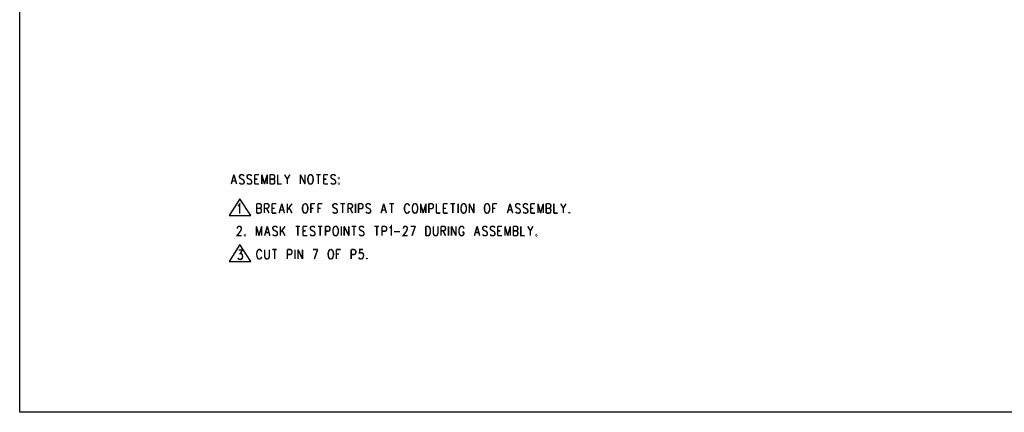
# Model space of a CAD drawing. Extents: x 11.9 to 28.1, y 10.8 to 21.2.
# Tile 1 of 13: x 11.9 to 22.1, y 10.8 to 14.9. Entities that reach past the tile are written whole.
import ezdxf

# ---------------------------------------------------------------- set-up
doc = ezdxf.new("R2010")
doc.units = 0
doc.header["$MEASUREMENT"] = 0
doc.layers.add('LAYNR1', color=2, linetype='Continuous')

msp = doc.modelspace()

# ---------------------------------------------------------------- linework, layer by layer
at = {"layer": 'LAYNR1'}
for points in [[(11.897, 10.799), (11.897, 21.199)], [(14.179, 13.012), (14.069, 12.837)], [(14.294, 12.837), (14.179, 13.012)], [(14.069, 12.837), (14.294, 12.837)], [(14.179, 12.537), (14.069, 12.362)], [(14.294, 12.362), (14.179, 12.537)], [(14.069, 12.362), (14.294, 12.362)], [(28.097, 10.799), (11.897, 10.799)]]:
    msp.add_lwpolyline(points, dxfattribs=at)
at = {"layer": 'LAYNR1', "const_width": 0.015}
for points in [[(14.117, 13.261), (14.09, 13.163)], [(14.117, 13.261), (14.145, 13.163)], [(14.223, 13.247), (14.216, 13.256), (14.206, 13.261), (14.192, 13.261), (14.182, 13.256), (14.175, 13.247), (14.175, 13.238), (14.179, 13.228), (14.182, 13.224), (14.189, 13.219), (14.209, 13.21), (14.216, 13.205), (14.22, 13.2), (14.223, 13.191), (14.223, 13.177), (14.216, 13.167), (14.206, 13.163), (14.192, 13.163), (14.182, 13.167), (14.175, 13.177)], [(14.301, 13.247), (14.295, 13.256), (14.284, 13.261), (14.271, 13.261), (14.26, 13.256), (14.254, 13.247), (14.254, 13.238), (14.257, 13.228), (14.26, 13.224), (14.267, 13.219), (14.288, 13.21), (14.295, 13.205), (14.298, 13.2), (14.301, 13.191), (14.301, 13.177), (14.295, 13.167), (14.284, 13.163), (14.271, 13.163), (14.26, 13.167), (14.254, 13.177)], [(14.332, 13.261), (14.332, 13.163)], [(14.332, 13.261), (14.376, 13.261)], [(14.407, 13.261), (14.407, 13.163)], [(14.407, 13.261), (14.434, 13.163)], [(14.462, 13.261), (14.434, 13.163)], [(14.462, 13.261), (14.462, 13.163)], [(14.492, 13.261), (14.492, 13.163)], [(14.492, 13.261), (14.523, 13.261), (14.533, 13.256), (14.537, 13.252), (14.54, 13.242), (14.54, 13.233), (14.537, 13.224), (14.533, 13.219), (14.523, 13.214)], [(14.571, 13.261), (14.571, 13.163), (14.612, 13.163)], [(14.642, 13.261), (14.67, 13.214), (14.67, 13.163)], [(14.697, 13.261), (14.67, 13.214)], [(14.806, 13.261), (14.806, 13.163)], [(14.806, 13.261), (14.854, 13.163)], [(14.854, 13.261), (14.854, 13.163)], [(14.97, 13.261), (15.017, 13.261)], [(14.993, 13.261), (14.993, 13.163)], [(15.048, 13.261), (15.048, 13.163)], [(15.048, 13.261), (15.092, 13.261)], [(15.171, 13.247), (15.164, 13.256), (15.154, 13.261), (15.14, 13.261), (15.13, 13.256), (15.123, 13.247), (15.123, 13.238), (15.126, 13.228), (15.13, 13.224), (15.137, 13.219), (15.157, 13.21), (15.164, 13.205), (15.167, 13.2), (15.171, 13.191), (15.171, 13.177), (15.164, 13.167), (15.154, 13.163), (15.14, 13.163), (15.13, 13.167), (15.123, 13.177)], [(14.1, 13.196), (14.134, 13.196)], [(14.332, 13.214), (14.359, 13.214)], [(14.332, 13.163), (14.376, 13.163)], [(14.492, 13.214), (14.523, 13.214), (14.533, 13.21), (14.537, 13.205), (14.54, 13.196), (14.54, 13.181), (14.537, 13.172), (14.533, 13.167), (14.523, 13.163), (14.492, 13.163)], [(15.048, 13.214), (15.075, 13.214)], [(15.048, 13.163), (15.092, 13.163)], [(14.159, 12.936), (14.166, 12.941), (14.177, 12.955), (14.177, 12.857)], [(14.354, 12.96), (14.354, 12.862)], [(14.354, 12.96), (14.385, 12.96), (14.395, 12.955)], [(14.395, 12.955), (14.399, 12.951), (14.402, 12.941), (14.402, 12.932), (14.399, 12.923), (14.395, 12.918)], [(14.433, 12.96), (14.433, 12.862)], [(14.433, 12.96), (14.464, 12.96), (14.474, 12.955)], [(14.474, 12.955), (14.477, 12.951), (14.481, 12.941), (14.481, 12.932), (14.477, 12.923), (14.474, 12.918)], [(14.511, 12.96), (14.511, 12.862)], [(14.511, 12.96), (14.556, 12.96)], [(14.614, 12.96), (14.586, 12.862)], [(14.614, 12.96), (14.641, 12.862)], [(14.672, 12.96), (14.672, 12.862)], [(14.719, 12.96), (14.672, 12.894)], [(14.842, 12.955), (14.835, 12.946), (14.832, 12.937)], [(14.849, 12.96), (14.842, 12.955)], [(14.869, 12.955), (14.862, 12.96), (14.849, 12.96)], [(14.879, 12.937), (14.876, 12.946), (14.869, 12.955)], [(14.914, 12.96), (14.914, 12.862)], [(14.914, 12.96), (14.958, 12.96)], [(14.989, 12.96), (14.989, 12.862)], [(14.989, 12.96), (15.033, 12.96)], [(15.149, 12.955), (15.142, 12.946), (15.142, 12.937)], [(15.183, 12.955), (15.173, 12.96), (15.159, 12.96), (15.149, 12.955)], [(15.19, 12.946), (15.183, 12.955)], [(15.22, 12.96), (15.268, 12.96)], [(15.244, 12.96), (15.244, 12.862)], [(15.299, 12.96), (15.299, 12.862)], [(15.299, 12.96), (15.329, 12.96), (15.34, 12.955)], [(15.34, 12.955), (15.343, 12.951), (15.347, 12.941), (15.347, 12.932), (15.343, 12.923), (15.34, 12.918)], [(15.377, 12.96), (15.377, 12.862)], [(15.408, 12.96), (15.408, 12.862)], [(15.408, 12.96), (15.439, 12.96), (15.449, 12.955)], [(15.449, 12.955), (15.452, 12.951), (15.456, 12.941), (15.456, 12.927), (15.452, 12.918)], [(15.493, 12.955), (15.486, 12.946), (15.486, 12.937)], [(15.527, 12.955), (15.517, 12.96), (15.503, 12.96), (15.493, 12.955)], [(15.534, 12.946), (15.527, 12.955)], [(15.67, 12.96), (15.643, 12.862)], [(15.67, 12.96), (15.698, 12.862)], [(15.728, 12.96), (15.776, 12.96)], [(15.752, 12.96), (15.752, 12.862)], [(15.899, 12.955), (15.892, 12.946), (15.889, 12.937)], [(15.926, 12.955), (15.919, 12.96), (15.906, 12.96), (15.899, 12.955)], [(15.936, 12.937), (15.933, 12.946), (15.926, 12.955)], [(15.981, 12.955), (15.974, 12.946), (15.97, 12.937)], [(15.987, 12.96), (15.981, 12.955)], [(16.008, 12.955), (16.001, 12.96), (15.987, 12.96)], [(16.018, 12.937), (16.015, 12.946), (16.008, 12.955)], [(16.052, 12.96), (16.052, 12.862)], [(16.052, 12.96), (16.079, 12.862)], [(16.107, 12.96), (16.079, 12.862)], [(16.107, 12.96), (16.107, 12.862)], [(16.137, 12.96), (16.137, 12.862)], [(16.137, 12.96), (16.168, 12.96), (16.178, 12.955)], [(16.178, 12.955), (16.182, 12.951), (16.185, 12.941), (16.185, 12.927), (16.182, 12.918)], [(16.216, 12.96), (16.216, 12.862)], [(16.287, 12.96), (16.287, 12.862)], [(16.287, 12.96), (16.332, 12.96)], [(16.362, 12.96), (16.41, 12.96)], [(16.386, 12.96), (16.386, 12.862)], [(16.441, 12.96), (16.441, 12.862)], [(16.485, 12.955), (16.478, 12.946), (16.475, 12.937)], [(16.492, 12.96), (16.485, 12.955)], [(16.512, 12.955), (16.506, 12.96), (16.492, 12.96)], [(16.523, 12.937), (16.519, 12.946), (16.512, 12.955)], [(16.557, 12.96), (16.557, 12.862)], [(16.557, 12.96), (16.604, 12.862)], [(16.604, 12.96), (16.604, 12.862)], [(16.727, 12.955), (16.72, 12.946), (16.717, 12.937)], [(16.734, 12.96), (16.727, 12.955)], [(16.754, 12.955), (16.748, 12.96), (16.734, 12.96)], [(16.765, 12.937), (16.761, 12.946), (16.754, 12.955)], [(16.799, 12.96), (16.799, 12.862)], [(16.799, 12.96), (16.843, 12.96)], [(16.979, 12.96), (16.952, 12.862)], [(16.979, 12.96), (17.007, 12.862)], [(17.044, 12.955), (17.037, 12.946), (17.037, 12.937)], [(17.078, 12.955), (17.068, 12.96), (17.054, 12.96), (17.044, 12.955)], [(17.085, 12.946), (17.078, 12.955)], [(17.123, 12.955), (17.116, 12.946), (17.116, 12.937)], [(17.157, 12.955), (17.146, 12.96), (17.133, 12.96), (17.123, 12.955)], [(17.164, 12.946), (17.157, 12.955)], [(17.194, 12.96), (17.194, 12.862)], [(17.194, 12.96), (17.239, 12.96)], [(17.269, 12.96), (17.269, 12.862)], [(17.269, 12.96), (17.296, 12.862)], [(17.324, 12.96), (17.296, 12.862)], [(17.324, 12.96), (17.324, 12.862)], [(17.354, 12.96), (17.354, 12.862)], [(17.354, 12.96), (17.385, 12.96), (17.395, 12.955)], [(17.395, 12.955), (17.399, 12.951), (17.402, 12.941), (17.402, 12.932), (17.399, 12.923), (17.395, 12.918)], [(17.433, 12.96), (17.433, 12.862)], [(17.504, 12.96), (17.532, 12.913), (17.532, 12.862)], [(17.559, 12.96), (17.532, 12.913)], [(14.354, 12.913), (14.385, 12.913), (14.395, 12.908), (14.399, 12.904), (14.402, 12.894), (14.402, 12.88)], [(14.385, 12.862), (14.354, 12.862)], [(14.395, 12.918), (14.385, 12.913)], [(14.402, 12.88), (14.399, 12.871), (14.395, 12.866), (14.385, 12.862)], [(14.474, 12.918), (14.464, 12.913), (14.433, 12.913)], [(14.457, 12.913), (14.481, 12.862)], [(14.511, 12.913), (14.539, 12.913)], [(14.511, 12.862), (14.556, 12.862)], [(14.597, 12.894), (14.631, 12.894)], [(14.689, 12.918), (14.719, 12.862)], [(14.832, 12.937), (14.828, 12.923), (14.828, 12.899)], [(14.828, 12.899), (14.832, 12.885), (14.835, 12.876), (14.842, 12.866), (14.849, 12.862)], [(14.849, 12.862), (14.862, 12.862)], [(14.862, 12.862), (14.869, 12.866), (14.876, 12.876), (14.879, 12.885), (14.883, 12.899)], [(14.883, 12.899), (14.883, 12.923), (14.879, 12.937)], [(14.914, 12.913), (14.941, 12.913)], [(14.989, 12.913), (15.016, 12.913)], [(15.142, 12.937), (15.145, 12.927), (15.149, 12.923), (15.156, 12.918)], [(15.159, 12.862), (15.149, 12.866), (15.142, 12.876)], [(15.156, 12.918), (15.176, 12.908), (15.183, 12.904), (15.186, 12.899)], [(15.173, 12.862), (15.159, 12.862)], [(15.186, 12.899), (15.19, 12.89), (15.19, 12.876), (15.183, 12.866), (15.173, 12.862)], [(15.34, 12.918), (15.329, 12.913), (15.299, 12.913)], [(15.323, 12.913), (15.347, 12.862)], [(15.452, 12.918), (15.449, 12.913), (15.439, 12.908), (15.408, 12.908)], [(15.486, 12.937), (15.49, 12.927), (15.493, 12.923), (15.5, 12.918)], [(15.503, 12.862), (15.493, 12.866), (15.486, 12.876)], [(15.5, 12.918), (15.52, 12.908), (15.527, 12.904), (15.531, 12.899)], [(15.517, 12.862), (15.503, 12.862)], [(15.531, 12.899), (15.534, 12.89), (15.534, 12.876), (15.527, 12.866), (15.517, 12.862)], [(15.653, 12.894), (15.687, 12.894)], [(15.889, 12.937), (15.885, 12.923), (15.885, 12.899)], [(15.885, 12.899), (15.889, 12.885), (15.892, 12.876), (15.899, 12.866), (15.906, 12.862)], [(15.906, 12.862), (15.919, 12.862)], [(15.919, 12.862), (15.926, 12.866), (15.933, 12.876), (15.936, 12.885)], [(15.97, 12.937), (15.967, 12.923), (15.967, 12.899)], [(15.967, 12.899), (15.97, 12.885), (15.974, 12.876), (15.981, 12.866), (15.987, 12.862)], [(15.987, 12.862), (16.001, 12.862)], [(16.001, 12.862), (16.008, 12.866), (16.015, 12.876), (16.018, 12.885), (16.021, 12.899)], [(16.021, 12.899), (16.021, 12.923), (16.018, 12.937)], [(16.182, 12.918), (16.178, 12.913), (16.168, 12.908), (16.137, 12.908)], [(16.216, 12.862), (16.257, 12.862)], [(16.287, 12.913), (16.315, 12.913)], [(16.287, 12.862), (16.332, 12.862)], [(16.475, 12.937), (16.472, 12.923), (16.472, 12.899)], [(16.472, 12.899), (16.475, 12.885), (16.478, 12.876), (16.485, 12.866), (16.492, 12.862)], [(16.492, 12.862), (16.506, 12.862)], [(16.506, 12.862), (16.512, 12.866), (16.519, 12.876), (16.523, 12.885), (16.526, 12.899)], [(16.526, 12.899), (16.526, 12.923), (16.523, 12.937)], [(16.717, 12.937), (16.714, 12.923), (16.714, 12.899)], [(16.714, 12.899), (16.717, 12.885), (16.72, 12.876), (16.727, 12.866), (16.734, 12.862)], [(16.734, 12.862), (16.748, 12.862)], [(16.748, 12.862), (16.754, 12.866), (16.761, 12.876), (16.765, 12.885), (16.768, 12.899)], [(16.768, 12.899), (16.768, 12.923), (16.765, 12.937)], [(16.799, 12.913), (16.826, 12.913)], [(16.962, 12.894), (16.997, 12.894)], [(17.037, 12.937), (17.041, 12.927), (17.044, 12.923), (17.051, 12.918)], [(17.054, 12.862), (17.044, 12.866), (17.037, 12.876)], [(17.051, 12.918), (17.072, 12.908), (17.078, 12.904), (17.082, 12.899)], [(17.068, 12.862), (17.054, 12.862)], [(17.082, 12.899), (17.085, 12.89), (17.085, 12.876), (17.078, 12.866), (17.068, 12.862)], [(17.116, 12.937), (17.119, 12.927), (17.123, 12.923), (17.129, 12.918)], [(17.133, 12.862), (17.123, 12.866), (17.116, 12.876)], [(17.129, 12.918), (17.15, 12.908), (17.157, 12.904), (17.16, 12.899)], [(17.146, 12.862), (17.133, 12.862)], [(17.16, 12.899), (17.164, 12.89), (17.164, 12.876), (17.157, 12.866), (17.146, 12.862)], [(17.194, 12.913), (17.222, 12.913)], [(17.194, 12.862), (17.239, 12.862)], [(17.354, 12.913), (17.385, 12.913), (17.395, 12.908), (17.399, 12.904), (17.402, 12.894), (17.402, 12.88)], [(17.385, 12.862), (17.354, 12.862)], [(17.395, 12.918), (17.385, 12.913)], [(17.402, 12.88), (17.399, 12.871), (17.395, 12.866), (17.385, 12.862)], [(17.433, 12.862), (17.474, 12.862)], [(17.593, 12.871), (17.59, 12.866), (17.593, 12.862)], [(17.593, 12.862), (17.597, 12.866), (17.593, 12.871)], [(14.153, 12.703), (14.153, 12.707), (14.157, 12.717), (14.16, 12.721), (14.167, 12.726), (14.181, 12.726), (14.188, 12.721), (14.191, 12.717), (14.194, 12.707), (14.194, 12.698), (14.191, 12.689), (14.184, 12.675), (14.15, 12.628), (14.198, 12.628)], [(14.35, 12.726), (14.35, 12.628)], [(14.35, 12.726), (14.377, 12.628)], [(14.405, 12.726), (14.377, 12.628)], [(14.405, 12.726), (14.405, 12.628)], [(14.463, 12.726), (14.435, 12.628)], [(14.446, 12.661), (14.48, 12.661)], [(14.463, 12.726), (14.49, 12.628)], [(14.568, 12.712), (14.561, 12.721), (14.551, 12.726), (14.538, 12.726), (14.527, 12.721), (14.521, 12.712), (14.521, 12.703), (14.524, 12.693), (14.527, 12.689), (14.534, 12.684), (14.555, 12.675), (14.561, 12.67), (14.565, 12.665), (14.568, 12.656), (14.568, 12.642), (14.561, 12.632), (14.551, 12.628), (14.538, 12.628), (14.527, 12.632), (14.521, 12.642)], [(14.599, 12.726), (14.599, 12.628)], [(14.647, 12.726), (14.599, 12.661)], [(14.616, 12.684), (14.647, 12.628)], [(14.756, 12.726), (14.803, 12.726)], [(14.78, 12.726), (14.78, 12.628)], [(14.834, 12.726), (14.834, 12.628)], [(14.834, 12.726), (14.878, 12.726)], [(14.834, 12.679), (14.861, 12.679)], [(14.957, 12.712), (14.95, 12.721), (14.94, 12.726), (14.926, 12.726), (14.916, 12.721), (14.909, 12.712), (14.909, 12.703), (14.913, 12.693), (14.916, 12.689), (14.923, 12.684), (14.943, 12.675), (14.95, 12.67), (14.953, 12.665), (14.957, 12.656), (14.957, 12.642), (14.95, 12.632), (14.94, 12.628), (14.926, 12.628), (14.916, 12.632), (14.909, 12.642)], [(14.988, 12.726), (15.035, 12.726)], [(15.011, 12.726), (15.011, 12.628)], [(15.066, 12.726), (15.066, 12.628)], [(15.066, 12.726), (15.097, 12.726), (15.107, 12.721), (15.11, 12.717), (15.114, 12.707), (15.114, 12.693), (15.11, 12.684), (15.107, 12.679), (15.097, 12.675), (15.066, 12.675)], [(15.23, 12.726), (15.23, 12.628)], [(15.26, 12.726), (15.26, 12.628)], [(15.26, 12.726), (15.308, 12.628)], [(15.308, 12.726), (15.308, 12.628)], [(15.339, 12.726), (15.386, 12.726)], [(15.363, 12.726), (15.363, 12.628)], [(15.465, 12.712), (15.458, 12.721), (15.448, 12.726), (15.434, 12.726), (15.424, 12.721), (15.417, 12.712), (15.417, 12.703), (15.42, 12.693), (15.424, 12.689), (15.431, 12.684), (15.451, 12.675), (15.458, 12.67), (15.461, 12.665), (15.465, 12.656), (15.465, 12.642), (15.458, 12.632), (15.448, 12.628), (15.434, 12.628), (15.424, 12.632), (15.417, 12.642)], [(15.574, 12.726), (15.622, 12.726)], [(15.598, 12.726), (15.598, 12.628)], [(15.652, 12.726), (15.652, 12.628)], [(15.652, 12.726), (15.683, 12.726), (15.693, 12.721), (15.697, 12.717), (15.7, 12.707), (15.7, 12.693), (15.697, 12.684), (15.693, 12.679), (15.683, 12.675), (15.652, 12.675)], [(15.731, 12.707), (15.738, 12.712), (15.748, 12.726), (15.748, 12.628)], [(15.778, 12.67), (15.84, 12.67)], [(15.874, 12.703), (15.874, 12.707), (15.877, 12.717), (15.881, 12.721), (15.888, 12.726), (15.901, 12.726), (15.908, 12.721), (15.911, 12.717), (15.915, 12.707), (15.915, 12.698), (15.911, 12.689), (15.905, 12.675), (15.87, 12.628), (15.918, 12.628)], [(15.949, 12.726), (15.997, 12.726)], [(15.997, 12.726), (15.963, 12.628)], [(16.106, 12.726), (16.106, 12.628)], [(16.106, 12.726), (16.13, 12.726), (16.14, 12.721), (16.147, 12.712), (16.15, 12.703), (16.153, 12.689), (16.153, 12.665), (16.15, 12.651), (16.147, 12.642), (16.14, 12.632), (16.13, 12.628), (16.106, 12.628)], [(16.184, 12.726), (16.184, 12.656), (16.188, 12.642), (16.194, 12.632), (16.205, 12.628), (16.211, 12.628), (16.222, 12.632), (16.228, 12.642), (16.232, 12.656), (16.232, 12.726)], [(16.263, 12.726), (16.263, 12.628)], [(16.263, 12.726), (16.293, 12.726), (16.303, 12.721), (16.307, 12.717), (16.31, 12.707), (16.31, 12.698), (16.307, 12.689), (16.303, 12.684), (16.293, 12.679), (16.263, 12.679)], [(16.286, 12.679), (16.31, 12.628)], [(16.341, 12.726), (16.341, 12.628)], [(16.372, 12.726), (16.372, 12.628)], [(16.372, 12.726), (16.419, 12.628)], [(16.419, 12.726), (16.419, 12.628)], [(16.501, 12.703), (16.498, 12.712), (16.491, 12.721), (16.484, 12.726), (16.471, 12.726), (16.464, 12.721), (16.457, 12.712), (16.453, 12.703), (16.45, 12.689), (16.45, 12.665), (16.453, 12.651), (16.457, 12.642), (16.464, 12.632), (16.471, 12.628), (16.484, 12.628), (16.491, 12.632), (16.498, 12.642), (16.501, 12.651), (16.501, 12.665)], [(16.484, 12.665), (16.501, 12.665)], [(16.638, 12.726), (16.61, 12.628)], [(16.621, 12.661), (16.655, 12.661)], [(16.638, 12.726), (16.665, 12.628)], [(16.743, 12.712), (16.736, 12.721), (16.726, 12.726), (16.713, 12.726), (16.702, 12.721), (16.695, 12.712), (16.695, 12.703), (16.699, 12.693), (16.702, 12.689), (16.709, 12.684), (16.73, 12.675), (16.736, 12.67), (16.74, 12.665), (16.743, 12.656), (16.743, 12.642), (16.736, 12.632), (16.726, 12.628), (16.713, 12.628), (16.702, 12.632), (16.695, 12.642)], [(16.822, 12.712), (16.815, 12.721), (16.805, 12.726), (16.791, 12.726), (16.781, 12.721), (16.774, 12.712), (16.774, 12.703), (16.777, 12.693), (16.781, 12.689), (16.788, 12.684), (16.808, 12.675), (16.815, 12.67), (16.818, 12.665), (16.822, 12.656), (16.822, 12.642), (16.815, 12.632), (16.805, 12.628), (16.791, 12.628), (16.781, 12.632), (16.774, 12.642)], [(16.852, 12.726), (16.852, 12.628)], [(16.852, 12.726), (16.897, 12.726)], [(16.852, 12.679), (16.88, 12.679)], [(16.927, 12.726), (16.927, 12.628)], [(16.927, 12.726), (16.955, 12.628)], [(16.982, 12.726), (16.955, 12.628)], [(16.982, 12.726), (16.982, 12.628)], [(17.013, 12.726), (17.013, 12.628)], [(17.013, 12.726), (17.043, 12.726), (17.053, 12.721), (17.057, 12.717), (17.06, 12.707), (17.06, 12.698), (17.057, 12.689), (17.053, 12.684), (17.043, 12.679)], [(17.013, 12.679), (17.043, 12.679), (17.053, 12.675), (17.057, 12.67), (17.06, 12.661), (17.06, 12.646), (17.057, 12.637), (17.053, 12.632), (17.043, 12.628), (17.013, 12.628)], [(17.091, 12.726), (17.091, 12.628), (17.132, 12.628)], [(17.163, 12.726), (17.19, 12.679), (17.19, 12.628)], [(17.217, 12.726), (17.19, 12.679)], [(14.834, 12.628), (14.878, 12.628)], [(16.852, 12.628), (16.897, 12.628)], [(14.166, 12.48), (14.204, 12.48), (14.183, 12.443), (14.194, 12.443), (14.2, 12.438)], [(14.358, 12.462), (14.354, 12.448), (14.354, 12.424)], [(14.368, 12.48), (14.361, 12.471), (14.358, 12.462)], [(14.395, 12.48), (14.389, 12.485), (14.375, 12.485), (14.368, 12.48)], [(14.406, 12.462), (14.402, 12.471), (14.395, 12.48)], [(14.436, 12.485), (14.436, 12.415), (14.44, 12.401), (14.446, 12.391), (14.457, 12.387)], [(14.464, 12.387), (14.474, 12.391), (14.481, 12.401), (14.484, 12.415), (14.484, 12.485)], [(14.515, 12.485), (14.562, 12.485)], [(14.539, 12.485), (14.539, 12.387)], [(14.672, 12.485), (14.672, 12.387)], [(14.672, 12.485), (14.702, 12.485), (14.712, 12.48)], [(14.716, 12.443), (14.712, 12.438), (14.702, 12.434), (14.672, 12.434)], [(14.712, 12.48), (14.716, 12.476), (14.719, 12.466), (14.719, 12.452), (14.716, 12.443)], [(14.75, 12.485), (14.75, 12.387)], [(14.781, 12.485), (14.781, 12.387)], [(14.781, 12.485), (14.828, 12.387)], [(14.828, 12.485), (14.828, 12.387)], [(14.937, 12.485), (14.985, 12.485)], [(14.985, 12.485), (14.951, 12.387)], [(15.098, 12.462), (15.094, 12.448), (15.094, 12.424)], [(15.108, 12.48), (15.101, 12.471), (15.098, 12.462)], [(15.115, 12.485), (15.108, 12.48)], [(15.135, 12.48), (15.128, 12.485), (15.115, 12.485)], [(15.145, 12.462), (15.142, 12.471), (15.135, 12.48)], [(15.149, 12.424), (15.149, 12.448), (15.145, 12.462)], [(15.179, 12.485), (15.179, 12.387)], [(15.179, 12.485), (15.224, 12.485)], [(15.333, 12.485), (15.333, 12.387)], [(15.333, 12.485), (15.364, 12.485), (15.374, 12.48)], [(15.377, 12.443), (15.374, 12.438), (15.364, 12.434), (15.333, 12.434)], [(15.374, 12.48), (15.377, 12.476), (15.381, 12.466), (15.381, 12.452), (15.377, 12.443)], [(15.456, 12.485), (15.422, 12.485), (15.418, 12.443)], [(15.418, 12.443), (15.422, 12.448), (15.432, 12.452), (15.442, 12.452), (15.452, 12.448), (15.459, 12.438), (15.462, 12.424)], [(14.177, 12.382), (14.166, 12.386), (14.163, 12.391), (14.159, 12.4)], [(14.187, 12.382), (14.177, 12.382)], [(14.207, 12.419), (14.207, 12.41), (14.204, 12.396), (14.197, 12.386), (14.187, 12.382)], [(14.2, 12.438), (14.204, 12.433), (14.207, 12.419)], [(14.354, 12.424), (14.358, 12.41), (14.361, 12.401), (14.368, 12.391), (14.375, 12.387)], [(14.375, 12.387), (14.389, 12.387)], [(14.389, 12.387), (14.395, 12.391), (14.402, 12.401), (14.406, 12.41)], [(14.457, 12.387), (14.464, 12.387)], [(15.094, 12.424), (15.098, 12.41), (15.101, 12.401), (15.108, 12.391), (15.115, 12.387)], [(15.115, 12.387), (15.128, 12.387)], [(15.128, 12.387), (15.135, 12.391), (15.142, 12.401), (15.145, 12.41), (15.149, 12.424)], [(15.179, 12.438), (15.207, 12.438)], [(15.428, 12.387), (15.418, 12.391), (15.415, 12.396), (15.411, 12.405)], [(15.439, 12.387), (15.428, 12.387)], [(15.462, 12.424), (15.459, 12.415), (15.456, 12.401), (15.449, 12.391), (15.439, 12.387)], [(15.497, 12.396), (15.493, 12.391), (15.497, 12.387)], [(15.497, 12.387), (15.5, 12.391), (15.497, 12.396)]]:
    msp.add_lwpolyline(points, dxfattribs=at)
for points in [[(14.905, 13.261), (14.898, 13.256), (14.891, 13.247), (14.888, 13.238), (14.884, 13.224), (14.884, 13.2), (14.888, 13.186), (14.891, 13.177), (14.898, 13.167), (14.905, 13.163), (14.918, 13.163), (14.925, 13.167), (14.932, 13.177), (14.936, 13.186), (14.939, 13.2), (14.939, 13.224), (14.936, 13.238), (14.932, 13.247), (14.925, 13.256), (14.918, 13.261), (14.905, 13.261)], [(15.205, 13.228), (15.201, 13.224), (15.205, 13.219), (15.208, 13.224), (15.205, 13.228)], [(15.205, 13.172), (15.201, 13.167), (15.205, 13.163), (15.208, 13.167), (15.205, 13.172)], [(15.165, 12.726), (15.158, 12.721), (15.151, 12.712), (15.148, 12.703), (15.144, 12.689), (15.144, 12.665), (15.148, 12.651), (15.151, 12.642), (15.158, 12.632), (15.165, 12.628), (15.178, 12.628), (15.185, 12.632), (15.192, 12.642), (15.196, 12.651), (15.199, 12.665), (15.199, 12.689), (15.196, 12.703), (15.192, 12.712), (15.185, 12.721), (15.178, 12.726), (15.165, 12.726)], [(14.232, 12.637), (14.228, 12.632), (14.232, 12.628), (14.235, 12.632), (14.232, 12.637)], [(17.251, 12.637), (17.248, 12.632), (17.251, 12.628), (17.255, 12.632), (17.251, 12.637)]]:
    msp.add_lwpolyline(points, close=True, dxfattribs=at)

doc.saveas('drawing.dxf')
